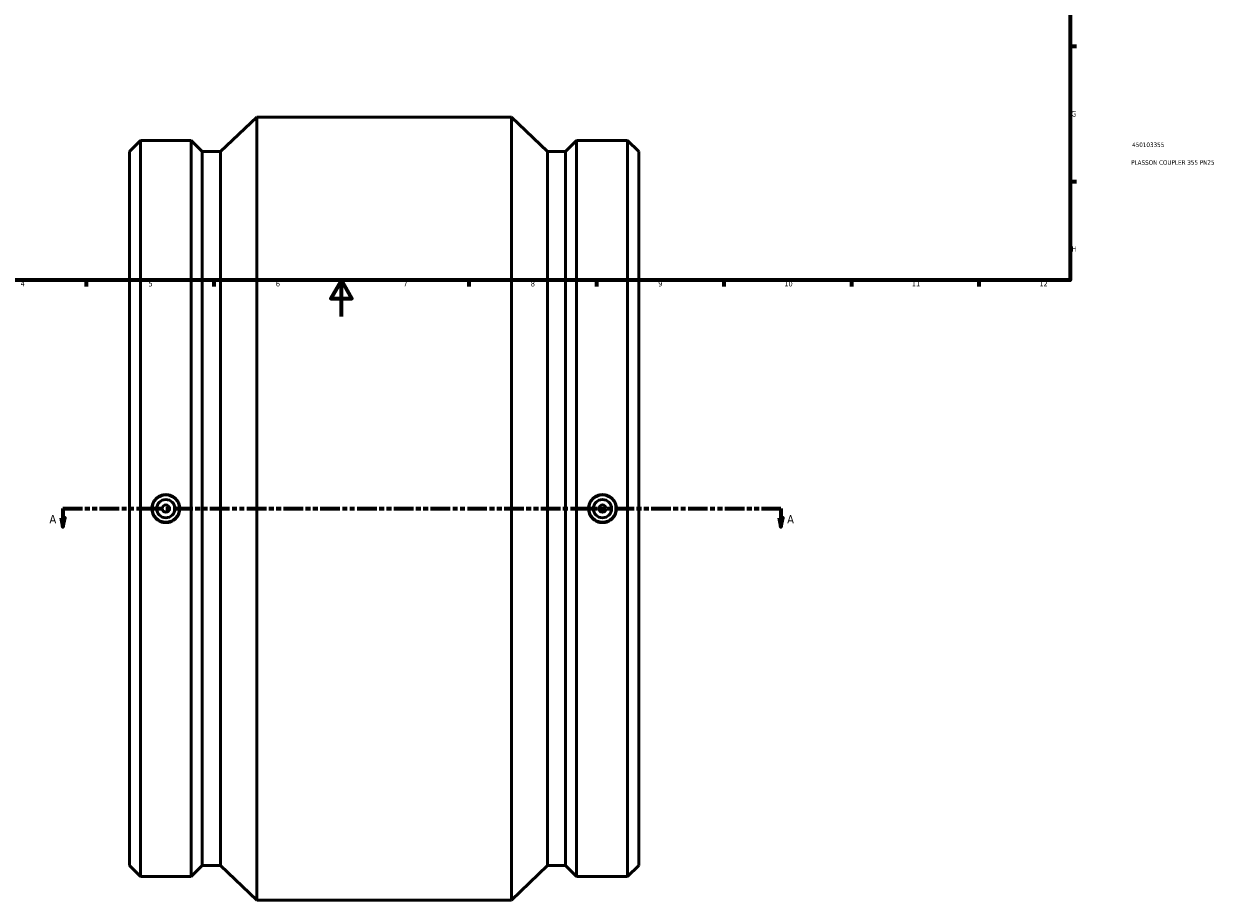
# Model space of a CAD drawing. Header units: millimetres. Extents: x -269 to 1215, y -320 to 1324.
# Tile 2 of 5: x 246 to 901, y -320 to 161. Entities that reach past the tile are written whole.
import ezdxf

# ---------------------------------------------------------------- set-up
doc = ezdxf.new("R2010")
doc.units = ezdxf.units.MM
doc.linetypes.add('DOUBLE_DASH_CHAIN', pattern=[1.2403, 0.6614, -0.0827, 0.1654, -0.0827, 0.1654, -0.0827])
for name, color, linetype, lineweight in [('Border (ANSI)', 7, 'Continuous', 70), ('Section Line (ANSI)', 7, 'DOUBLE_DASH_CHAIN', 70), ('Title (ISO)', 7, 'Continuous', 50), ('Visible (ANSI)', 7, 'Continuous', 50)]:
    doc.layers.add(name, color=color, linetype=linetype, lineweight=lineweight)
doc.styles.add('Label Text (ANSI)', font='tahoma.ttf')
doc.styles.add('Note Text (ANSI)', font='tahoma.ttf')
doc.styles.add('Note Text (ISO)', font='tahoma.ttf')

# ---------------------------------------------------------------- blocks, each defined once
blk = doc.blocks.new('Borders Default Border')
at = {"layer": 'Border (ANSI)'}
for p, q in [((821, 148.5), (824.45, 148.5)), ((821, 74.25), (824.45, 74.25)), ((280.33, 20), (280.33, 16.55)), ((350.42, 20), (350.42, 16.55)), ((490.58, 20), (490.58, 16.55)), ((560.67, 20), (560.67, 16.55)), ((630.75, 20), (630.75, 16.55)), ((700.83, 20), (700.83, 16.55)), ((770.92, 20), (770.92, 16.55))]:
    blk.add_line(p, q, dxfattribs=at)
at = {"layer": 'Border (ANSI)', "flags": 128}
for points in [[(20, 20), (20, 574), (821, 574), (821, 20), (20, 20)], [(420.5, 0), (420.5, 20), (414.73, 10), (426.27, 10), (420.5, 20)]]:
    blk.add_lwpolyline(points, dxfattribs=at)
at = {"layer": 'Border (ANSI)', "color": 230, "true_color": 0xff0080, "attachment_point": 7, "style": 'Note Text (ANSI)'}
for s, insert, char_height in [('G', (821.66, 109.79), 3.05), ('H', (821.81, 35.6), 3.05), ('4', (244.23, 16.55), 3.05), ('5', (314.48, 16.49), 3.05), ('6', (384.49, 16.49), 3.05), ('7', (454.6, 16.55), 3.05), ('8', (524.63, 16.48), 3.05), ('9', (594.7, 16.49), 3.05), ('10', (663.96, 16.49), 3.048), ('11', (734.04, 16.55), 3.048), ('12', (804.13, 16.55), 3.048)]:
    blk.add_mtext(s, dxfattribs=dict(at, insert=insert, char_height=char_height))
blk = doc.blocks.new('Title Blocks ISO')
at = {"layer": 'Title (ISO)', "color": 232, "true_color": 0xca0064, "style": 'Note Text (ISO)'}
for tag, p in [('PART_NUMBER_001', (34.09, 73.08)), ('DESCRIPTION_001', (33.58, 63.35))]:
    blk.add_attdef(tag, p, '', height=2.5, dxfattribs=at)
blk = doc.blocks.new('2dTransSection0')
at = {"layer": 'Section Line (ANSI)', "linetype": 'Continuous'}
for p, q in [((266.46, -110.47), (267.46, -115.47)), ((268.46, -110.47), (266.46, -110.47)), ((267.46, -105.47), (278.07, -105.47)), ((267.46, -105.47), (267.46, -110.47)), ((267.46, -110.47), (267.46, -115.47)), ((267.46, -115.47), (268.46, -110.47)), ((651.46, -105.47), (662.07, -105.47)), ((661.07, -110.47), (662.07, -115.47)), ((663.07, -110.47), (661.07, -110.47)), ((662.07, -105.47), (662.07, -110.47)), ((662.07, -110.47), (662.07, -115.47)), ((662.07, -115.47), (663.07, -110.47))]:
    blk.add_line(p, q, dxfattribs=at)
at = {"layer": 'Section Line (ANSI)', "linetype": 'DOUBLE_DASH_CHAIN', "ltscale": 16.294809}
blk.add_line((267.46, -105.47), (662.07, -105.47), dxfattribs=at)
at = {"layer": 'Section Line (ANSI)', "linetype": 'Continuous', "flags": 128}
for points in [[(266.46, -110.47), (267.46, -115.47), (268.46, -110.47), (266.46, -110.47)], [(661.07, -110.47), (662.07, -115.47), (663.07, -110.47), (661.07, -110.47)]]:
    blk.add_lwpolyline(points, dxfattribs=at)
at = {"layer": 'Section Line (ANSI)'}
for points in [[(266.46, -110.47), (267.46, -115.47), (268.46, -110.47), (266.46, -110.47)], [(661.07, -110.47), (662.07, -115.47), (663.07, -110.47), (661.07, -110.47)]]:
    blk.add_solid(points, dxfattribs=at)
at = {"layer": 'Section Line (ANSI)', "char_height": 4.57, "attachment_point": 7, "style": 'Label Text (ANSI)'}
for insert in [(260.1, -113.54), (665.54, -113.54)]:
    blk.add_mtext('A', dxfattribs=dict(at, insert=insert))

msp = doc.modelspace()

# ---------------------------------------------------------------- linework, layer by layer
at = {"layer": 'Visible (ANSI)'}
for p, q in [((354.056, 90.566), (374.031, 109.529)), ((374.031, -320.471), (374.031, 109.529)), ((374.031, 109.529), (514.031, 109.529)), ((514.031, -320.471), (514.031, 109.529)), ((533.761, 90.566), (514.031, 109.529)), ((304.031, 90.566), (310.094, 96.629)), ((310.094, -307.571), (310.094, 96.629)), ((310.094, 96.629), (337.988, 96.629)), ((337.988, -307.571), (337.988, 96.629)), ((344.051, 90.566), (337.988, 96.629)), ((543.766, 90.566), (549.829, 96.629)), ((549.829, -307.571), (549.829, 96.629)), ((549.829, 96.629), (577.723, 96.629)), ((577.723, -307.571), (577.723, 96.629)), ((584.031, 90.566), (577.723, 96.629)), ((304.031, -301.508), (304.031, 90.566)), ((344.051, -301.508), (344.051, 90.566)), ((344.051, 90.566), (354.056, 90.566)), ((354.056, -301.508), (354.056, 90.566)), ((533.761, -301.508), (533.761, 90.566)), ((533.761, 90.566), (543.766, 90.566)), ((543.766, -301.508), (543.766, 90.566)), ((584.031, -301.508), (584.031, 90.566)), ((304.031, -301.508), (310.094, -307.571)), ((310.094, -307.571), (337.988, -307.571)), ((344.051, -301.508), (337.988, -307.571)), ((344.051, -301.508), (354.056, -301.508)), ((354.056, -301.508), (374.031, -320.471)), ((533.761, -301.508), (514.031, -320.471)), ((533.761, -301.508), (543.766, -301.508)), ((543.766, -301.508), (549.829, -307.571)), ((549.829, -307.571), (577.723, -307.571)), ((584.031, -301.508), (577.723, -307.571)), ((374.031, -320.471), (514.031, -320.471))]:
    msp.add_line(p, q, dxfattribs=at)
for centre, radius in [((324.041, -105.471), 7.5), ((564.021, -105.471), 7.5), ((324.041, -105.471), 5), ((324.041, -105.471), 2), ((564.021, -105.471), 5), ((564.021, -105.471), 2)]:
    msp.add_circle(centre, radius, dxfattribs=at)
for points in [[(324.041, -97.792), (325.005, -97.792), (326.033, -97.985), (327.922, -98.77), (328.784, -99.362), (330.145, -100.726), (330.734, -101.589), (331.515, -103.48), (331.707, -104.508), (331.707, -106.435), (331.515, -107.462), (330.734, -109.353), (330.145, -110.216), (328.784, -111.581), (327.922, -112.172), (326.033, -112.957), (325.005, -113.15), (323.078, -113.15), (322.05, -112.957), (320.16, -112.172), (319.298, -111.581), (317.938, -110.216), (317.348, -109.353), (316.567, -107.462), (316.375, -106.435), (316.375, -104.508), (316.567, -103.48), (317.348, -101.589), (317.938, -100.726), (319.298, -99.362), (320.16, -98.77), (322.05, -97.985), (323.078, -97.792), (324.041, -97.792)], [(564.021, -113.15), (563.058, -113.15), (562.03, -112.957), (560.14, -112.172), (559.278, -111.581), (557.918, -110.216), (557.328, -109.353), (556.547, -107.462), (556.355, -106.435), (556.355, -104.508), (556.547, -103.48), (557.328, -101.589), (557.918, -100.726), (559.278, -99.362), (560.14, -98.77), (562.03, -97.985), (563.058, -97.792), (564.985, -97.792), (566.013, -97.985), (567.902, -98.77), (568.764, -99.362), (570.125, -100.726), (570.714, -101.589), (571.495, -103.48), (571.687, -104.508), (571.687, -106.435), (571.495, -107.462), (570.714, -109.353), (570.125, -110.216), (568.764, -111.581), (567.902, -112.172), (566.013, -112.957), (564.985, -113.15), (564.021, -113.15)]]:
    msp.add_open_spline(points, degree=3, knots=[0, 0, 0, 0, 0.2891019, 0.2891019, 0.5782037, 0.5782037, 0.8671958, 0.8671958, 1.156188, 1.156188, 1.4451801, 1.4451801, 1.7341723, 1.7341723, 2.0232741, 2.0232741, 2.312376, 2.312376, 2.6014778, 2.6014778, 2.8905797, 2.8905797, 3.1795718, 3.1795718, 3.468564, 3.468564, 3.7575561, 3.7575561, 4.0465483, 4.0465483, 4.3356501, 4.3356501, 4.624752, 4.624752, 4.624752, 4.624752], dxfattribs=at)

# ---------------------------------------------------------------- block references
msp.add_blockref('Borders Default Border', (0, 0))
msp.add_blockref('Title Blocks ISO', (821, 20)).add_auto_attribs({'PART_NUMBER_001': '450103355', 'DESCRIPTION_001': 'PLASSON COUPLER 355 PN25'})
at = {"layer": 'Section Line (ANSI)'}
msp.add_blockref('2dTransSection0', (0, 0), dxfattribs=at)

doc.saveas('drawing.dxf')
